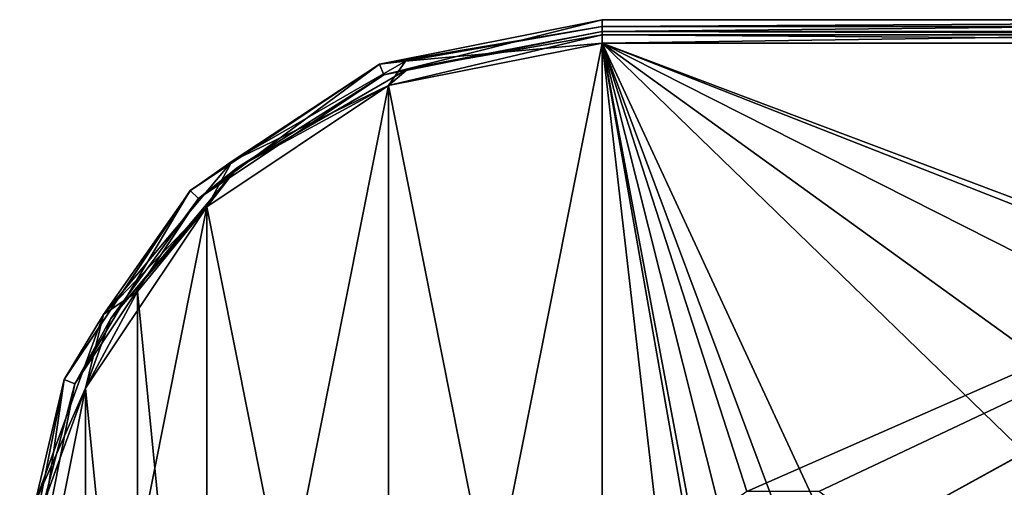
# Model space of a CAD drawing. Header units: millimetres. Extents: x -120 to 80, y -50 to 50.
# Tile 8 of 16: x -120 to -36, y 10 to 50. Entities that reach past the tile are written whole.
import ezdxf

# ---------------------------------------------------------------- set-up
doc = ezdxf.new("R2010")
doc.units = ezdxf.units.MM
doc.header["$LTSCALE"] = 65.185185
for name, color, linetype in [('54', 7, 'CONTINUOUS'), ('56', 7, 'CONTINUOUS'), ('58', 7, 'CONTINUOUS'), ('59', 7, 'CONTINUOUS'), ('60', 7, 'CONTINUOUS'), ('70', 7, 'CONTINUOUS'), ('71', 7, 'CONTINUOUS'), ('74', 7, 'CONTINUOUS'), ('76', 7, 'CONTINUOUS'), ('77', 7, 'CONTINUOUS'), ('79', 7, 'CONTINUOUS')]:
    doc.layers.add(name, color=color, linetype=linetype)

msp = doc.modelspace()

# ---------------------------------------------------------------- linework, layer by layer
at = {"layer": '54', "linetype": 'CONTINUOUS'}
for points in [[(30, 49, 20), (30, 49, 25), (-70, 49, 25), (30, 49, 20)], [(-70, 49, 20), (30, 49, 20), (-70, 49, 25), (-70, 49, 20)]]:
    msp.add_3dface(points, dxfattribs=at)
at = {"layer": '56', "linetype": 'CONTINUOUS'}
for points in [[(-70, 50, 25), (30, 50, 25), (-70, 50, 20), (-70, 50, 25)], [(-70, 50, 20), (30, 50, 25), (30, 50, 20), (-70, 50, 20)]]:
    msp.add_3dface(points, dxfattribs=at)
at = {"layer": '58', "linetype": 'CONTINUOUS'}
for points in [[(-89.134, 46.194, 20), (-70, 50, 20), (-88.751, 45.27, 20), (-89.134, 46.194, 20)], [(-70, 50, 20), (-70, 49, 20), (-88.751, 45.27, 20), (-70, 50, 20)], [(30, 49, 20), (-70, 49, 20), (30, 50, 20), (30, 49, 20)], [(-70, 49, 20), (-70, 50, 20), (30, 50, 20), (-70, 49, 20)], [(-105.356, 35.355, 20), (-89.134, 46.194, 20), (-104.649, 34.648, 20), (-105.356, 35.355, 20)], [(-104.649, 34.648, 20), (-89.134, 46.194, 20), (-88.751, 45.27, 20), (-104.649, 34.648, 20)], [(-116.194, 19.134, 20), (-105.356, 35.355, 20), (-115.27, 18.751, 20), (-116.194, 19.134, 20)], [(-115.27, 18.751, 20), (-105.356, 35.355, 20), (-104.649, 34.648, 20), (-115.27, 18.751, 20)], [(-120, 0, 20), (-116.194, 19.134, 20), (-119, 0, 20), (-120, 0, 20)], [(-119, 0, 20), (-116.194, 19.134, 20), (-115.27, 18.751, 20), (-119, 0, 20)]]:
    msp.add_3dface(points, dxfattribs=at)
at = {"layer": '59', "linetype": 'CONTINUOUS'}
for points in [[(-88.348, 44.355, 26), (-70, 48, 26), (-88.348, -44.355, 26), (-88.348, 44.355, 26)], [(-88.348, -44.355, 26), (-70, 48, 26), (-70, -48, 26), (-88.348, -44.355, 26)], [(-70, 48, 26), (30, 48, 26), (-57.591, 9.51, 26), (-70, 48, 26)], [(-70, -48, 26), (-70, 48, 26), (-64.5, 0, 26), (-70, -48, 26)], [(-64.5, 0, 26), (-70, 48, 26), (-62.59, 5.878, 26), (-64.5, 0, 26)], [(-62.59, 5.878, 26), (-70, 48, 26), (-57.591, 9.51, 26), (-62.59, 5.878, 26)], [(-57.591, 9.51, 26), (30, 48, 26), (-51.409, 9.51, 26), (-57.591, 9.51, 26)], [(-51.409, 9.51, 26), (30, 48, 26), (-46.41, 5.878, 26), (-51.409, 9.51, 26)], [(30, 48, 26), (-12.578, 24.455, 26), (-46.41, 5.878, 26), (30, 48, 26)], [(-103.93, 33.952, 26), (-88.348, 44.355, 26), (-103.93, -33.952, 26), (-103.93, 33.952, 26)], [(-103.93, -33.952, 26), (-88.348, 44.355, 26), (-88.348, -44.355, 26), (-103.93, -33.952, 26)], [(-114.343, 18.375, 26), (-103.93, 33.952, 26), (-114.343, -18.375, 26), (-114.343, 18.375, 26)], [(-114.343, -18.375, 26), (-103.93, 33.952, 26), (-103.93, -33.952, 26), (-114.343, -18.375, 26)], [(-12.578, 24.455, 26), (-44.5, 0, 26), (-46.41, 5.878, 26), (-12.578, 24.455, 26)], [(-12.578, 24.455, 26), (-22.938, 15.169, 26), (-44.5, 0, 26), (-12.578, 24.455, 26)], [(-118, 0, 26), (-114.343, 18.375, 26), (-114.343, -18.375, 26), (-118, 0, 26)], [(-22.938, 15.169, 26), (-27.427, 2, 26), (-44.5, 0, 26), (-22.938, 15.169, 26)]]:
    msp.add_3dface(points, dxfattribs=at)
at = {"layer": '60', "linetype": 'CONTINUOUS'}
for points in [[(-88.348, 44.355, 27), (-70, -48, 27), (-70, 48, 27), (-88.348, 44.355, 27)], [(0, 20.5, 27), (10.25, 17.753, 27), (-70, 48, 27), (0, 20.5, 27)], [(-10.25, 17.753, 27), (0, 20.5, 27), (-70, 48, 27), (-10.25, 17.753, 27)], [(-70, 48, 27), (10.25, 17.753, 27), (30, 48, 27), (-70, 48, 27)], [(-20.5, 0, 27), (-17.753, 10.25, 27), (-70, 48, 27), (-20.5, 0, 27)], [(-49.904, 4.596, 27), (-20.5, 0, 27), (-70, 48, 27), (-49.904, 4.596, 27)], [(-17.753, 10.25, 27), (-10.25, 17.753, 27), (-70, 48, 27), (-17.753, 10.25, 27)], [(-54.5, 6.5, 27), (-49.904, 4.596, 27), (-70, 48, 27), (-54.5, 6.5, 27)], [(-59.096, 4.596, 27), (-54.5, 6.5, 27), (-70, 48, 27), (-59.096, 4.596, 27)], [(-61, 0, 27), (-59.096, 4.596, 27), (-70, 48, 27), (-61, 0, 27)], [(-70, -48, 27), (-61, 0, 27), (-70, 48, 27), (-70, -48, 27)], [(-103.93, 33.952, 27), (-88.348, -44.355, 27), (-88.348, 44.355, 27), (-103.93, 33.952, 27)], [(-88.348, -44.355, 27), (-70, -48, 27), (-88.348, 44.355, 27), (-88.348, -44.355, 27)], [(-109.904, 26.677, 27), (-103.93, -33.952, 27), (-103.93, 33.952, 27), (-109.904, 26.677, 27)], [(-103.93, -33.952, 27), (-88.348, -44.355, 27), (-103.93, 33.952, 27), (-103.93, -33.952, 27)], [(-114.343, 18.375, 27), (-109.904, -26.677, 27), (-109.904, 26.677, 27), (-114.343, 18.375, 27)], [(-109.904, -26.677, 27), (-103.93, -33.952, 27), (-109.904, 26.677, 27), (-109.904, -26.677, 27)], [(-118, 0, 27), (-114.343, -18.375, 27), (-114.343, 18.375, 27), (-118, 0, 27)], [(-114.343, -18.375, 27), (-109.904, -26.677, 27), (-114.343, 18.375, 27), (-114.343, -18.375, 27)]]:
    msp.add_3dface(points, dxfattribs=at)
at = {"layer": '70', "linetype": 'CONTINUOUS'}
for points in [[(-70, 49, 25), (30, 49, 25), (30, 48.707, 25.707), (-70, 49, 25)], [(-70, 49, 25), (30, 48.707, 25.707), (-70, 48.707, 25.707), (-70, 49, 25)], [(30, 48, 26), (-70, 48, 26), (-70, 48.707, 25.707), (30, 48, 26)], [(30, 48.707, 25.707), (30, 48, 26), (-70, 48.707, 25.707), (30, 48.707, 25.707)]]:
    msp.add_3dface(points, dxfattribs=at)
at = {"layer": '71', "linetype": 'CONTINUOUS'}
for points in [[(30, 50, 25), (-70, 50, 25), (-70, 49.414, 26.414), (30, 50, 25)], [(30, 49.414, 26.414), (30, 50, 25), (-70, 49.414, 26.414), (30, 49.414, 26.414)], [(-70, 48, 27), (30, 48, 27), (30, 49.414, 26.414), (-70, 48, 27)], [(-70, 48, 27), (30, 49.414, 26.414), (-70, 49.414, 26.414), (-70, 48, 27)]]:
    msp.add_3dface(points, dxfattribs=at)
at = {"layer": '74', "linetype": 'CONTINUOUS'}
for points in [[(-70, 49, 20), (-70, 49, 25), (-88.751, 45.27, 25), (-70, 49, 20)], [(-88.751, 45.27, 20), (-70, 49, 20), (-88.751, 45.27, 25), (-88.751, 45.27, 20)], [(-104.649, 34.648, 20), (-88.751, 45.27, 20), (-104.648, 34.648, 25), (-104.649, 34.648, 20)], [(-104.648, 34.648, 25), (-88.751, 45.27, 20), (-88.751, 45.27, 25), (-104.648, 34.648, 25)], [(-115.27, 18.751, 20), (-104.649, 34.648, 20), (-115.27, 18.751, 25), (-115.27, 18.751, 20)], [(-115.27, 18.751, 25), (-104.649, 34.648, 20), (-104.648, 34.648, 25), (-115.27, 18.751, 25)], [(-119, 0, 20), (-115.27, 18.751, 20), (-119, 0, 25), (-119, 0, 20)], [(-119, 0, 25), (-115.27, 18.751, 20), (-115.27, 18.751, 25), (-119, 0, 25)]]:
    msp.add_3dface(points, dxfattribs=at)
at = {"layer": '76', "linetype": 'CONTINUOUS'}
for points in [[(-70, 50, 25), (-70, 50, 20), (-89.134, 46.194, 20), (-70, 50, 25)], [(-70, 50, 25), (-89.134, 46.194, 20), (-89.134, 46.194, 25), (-70, 50, 25)], [(-89.134, 46.194, 20), (-105.356, 35.355, 20), (-89.134, 46.194, 25), (-89.134, 46.194, 20)], [(-89.134, 46.194, 25), (-105.356, 35.355, 20), (-105.355, 35.355, 25), (-89.134, 46.194, 25)], [(-105.356, 35.355, 20), (-116.194, 19.134, 20), (-105.355, 35.355, 25), (-105.356, 35.355, 20)], [(-105.355, 35.355, 25), (-116.194, 19.134, 20), (-116.194, 19.134, 25), (-105.355, 35.355, 25)], [(-116.194, 19.134, 20), (-120, 0, 20), (-116.194, 19.134, 25), (-116.194, 19.134, 20)], [(-116.194, 19.134, 25), (-120, 0, 20), (-120, 0, 25), (-116.194, 19.134, 25)]]:
    msp.add_3dface(points, dxfattribs=at)
at = {"layer": '77', "linetype": 'CONTINUOUS'}
for points in [[(-88.751, 45.27, 25), (-70, 49, 25), (-86.659, 45.77, 25.707), (-88.751, 45.27, 25)], [(-70, 48, 26), (-88.348, 44.355, 26), (-70, 48.707, 25.707), (-70, 48, 26)], [(-70, 48.707, 25.707), (-88.348, 44.355, 26), (-86.659, 45.77, 25.707), (-70, 48.707, 25.707)], [(-70, 49, 25), (-70, 48.707, 25.707), (-86.659, 45.77, 25.707), (-70, 49, 25)], [(-86.659, 45.77, 25.707), (-88.348, 44.355, 26), (-101.308, 37.312, 25.707), (-86.659, 45.77, 25.707)], [(-88.751, 45.27, 25), (-86.659, 45.77, 25.707), (-101.308, 37.312, 25.707), (-88.751, 45.27, 25)], [(-104.648, 34.648, 25), (-88.751, 45.27, 25), (-101.308, 37.312, 25.707), (-104.648, 34.648, 25)], [(-88.348, 44.355, 26), (-103.93, 33.952, 26), (-101.308, 37.312, 25.707), (-88.348, 44.355, 26)], [(-101.308, 37.312, 25.707), (-103.93, 33.952, 26), (-112.182, 24.354, 25.707), (-101.308, 37.312, 25.707)], [(-104.648, 34.648, 25), (-101.308, 37.312, 25.707), (-112.182, 24.354, 25.707), (-104.648, 34.648, 25)], [(-115.27, 18.751, 25), (-104.648, 34.648, 25), (-112.182, 24.354, 25.707), (-115.27, 18.751, 25)], [(-103.93, 33.952, 26), (-114.343, 18.375, 26), (-112.182, 24.354, 25.707), (-103.93, 33.952, 26)], [(-112.182, 24.354, 25.707), (-114.343, 18.375, 26), (-117.967, 8.458, 25.707), (-112.182, 24.354, 25.707)], [(-115.27, 18.751, 25), (-112.182, 24.354, 25.707), (-117.967, 8.458, 25.707), (-115.27, 18.751, 25)], [(-119, 0, 25), (-115.27, 18.751, 25), (-117.967, 8.458, 25.707), (-119, 0, 25)], [(-114.343, 18.375, 26), (-118, 0, 26), (-117.967, 8.458, 25.707), (-114.343, 18.375, 26)]]:
    msp.add_3dface(points, dxfattribs=at)
at = {"layer": '79', "linetype": 'CONTINUOUS'}
for points in [[(-70, 49.414, 26.414), (-70, 50, 25), (-89.134, 46.194, 25), (-70, 49.414, 26.414)], [(-70, 49.414, 26.414), (-89.134, 46.194, 25), (-86.901, 46.434, 26.414), (-70, 49.414, 26.414)], [(-70, 48, 27), (-70, 49.414, 26.414), (-86.901, 46.434, 26.414), (-70, 48, 27)], [(-88.348, 44.355, 27), (-70, 48, 27), (-86.901, 46.434, 26.414), (-88.348, 44.355, 27)], [(-89.134, 46.194, 25), (-105.355, 35.355, 25), (-101.763, 37.853, 26.414), (-89.134, 46.194, 25)], [(-101.763, 37.853, 26.414), (-88.348, 44.355, 27), (-86.901, 46.434, 26.414), (-101.763, 37.853, 26.414)], [(-89.134, 46.194, 25), (-101.763, 37.853, 26.414), (-86.901, 46.434, 26.414), (-89.134, 46.194, 25)], [(-103.93, 33.952, 27), (-88.348, 44.355, 27), (-101.763, 37.853, 26.414), (-103.93, 33.952, 27)], [(-112.794, 24.707, 26.414), (-103.93, 33.952, 27), (-101.763, 37.853, 26.414), (-112.794, 24.707, 26.414)], [(-105.355, 35.355, 25), (-112.794, 24.707, 26.414), (-101.763, 37.853, 26.414), (-105.355, 35.355, 25)], [(-105.355, 35.355, 25), (-116.194, 19.134, 25), (-112.794, 24.707, 26.414), (-105.355, 35.355, 25)], [(-109.904, 26.677, 27), (-103.93, 33.952, 27), (-112.794, 24.707, 26.414), (-109.904, 26.677, 27)], [(-114.343, 18.375, 27), (-109.904, 26.677, 27), (-112.794, 24.707, 26.414), (-114.343, 18.375, 27)], [(-118.664, 8.581, 26.414), (-114.343, 18.375, 27), (-112.794, 24.707, 26.414), (-118.664, 8.581, 26.414)], [(-116.194, 19.134, 25), (-118.664, 8.581, 26.414), (-112.794, 24.707, 26.414), (-116.194, 19.134, 25)], [(-116.194, 19.134, 25), (-120, 0, 25), (-118.664, 8.581, 26.414), (-116.194, 19.134, 25)], [(-118, 0, 27), (-114.343, 18.375, 27), (-118.664, 8.581, 26.414), (-118, 0, 27)]]:
    msp.add_3dface(points, dxfattribs=at)

doc.saveas('drawing.dxf')
